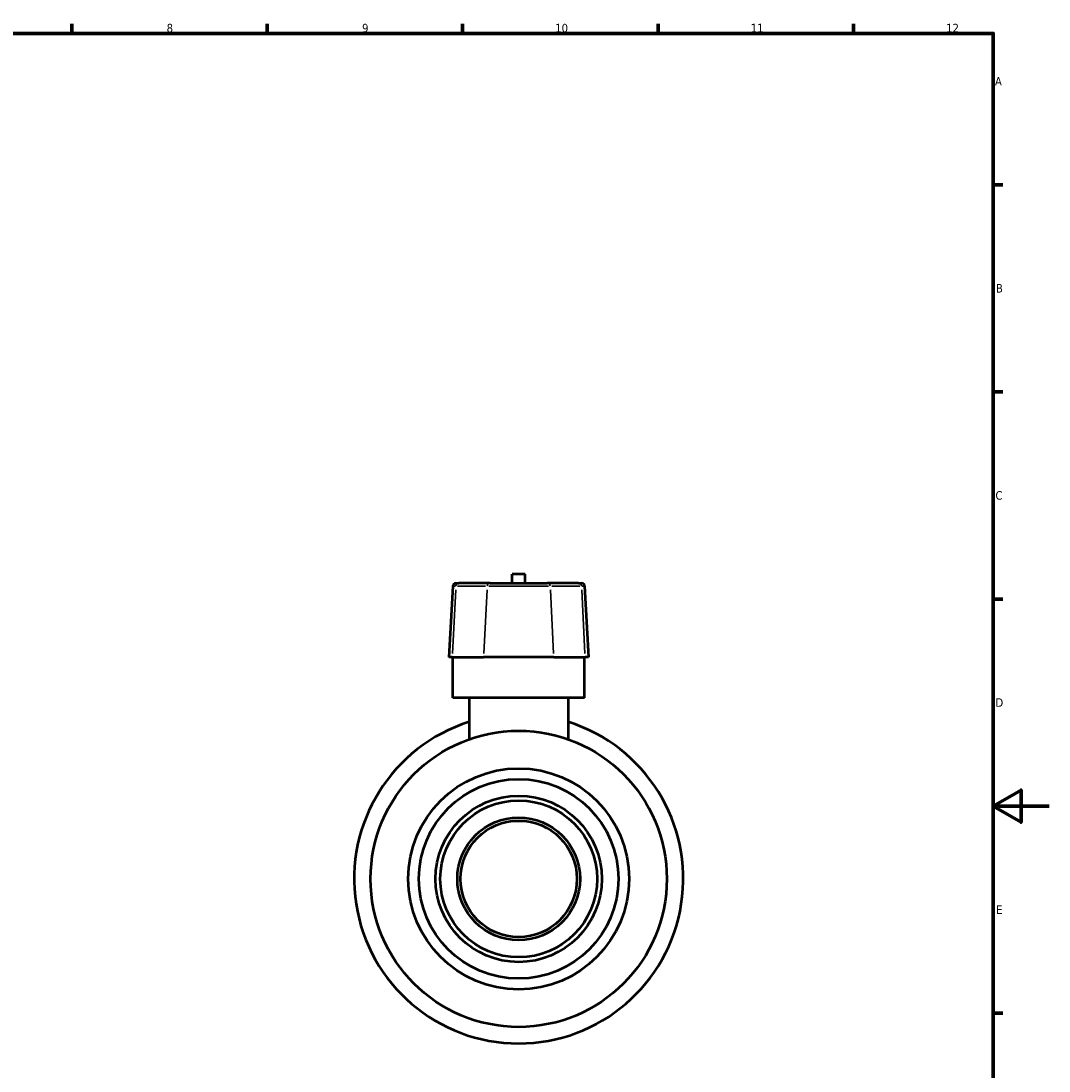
# Model space of a CAD drawing. Header units: millimetres. Extents: x -57 to 905, y -234 to 754.
# Tile 5 of 5: x 472 to 841, y 202 to 578. Entities that reach past the tile are written whole.
import ezdxf

# ---------------------------------------------------------------- set-up
doc = ezdxf.new("R2010")
doc.units = ezdxf.units.MM
for name, color, linetype, lineweight in [('Border (ANSI)', 7, 'Continuous', 70), ('Visible (ANSI)', 7, 'Continuous', 50), ('Visible Narrow (ANSI)', 7, 'Continuous', 35)]:
    doc.layers.add(name, color=color, linetype=linetype, lineweight=lineweight)
doc.styles.add('Note Text (ANSI)', font='tahoma.ttf')

# ---------------------------------------------------------------- blocks, each defined once
blk = doc.blocks.new('Borders Default Border')
at = {"layer": 'Border (ANSI)'}
for p, q in [((490.58, 574), (490.58, 577.45)), ((560.67, 574), (560.67, 577.45)), ((630.75, 574), (630.75, 577.45)), ((700.83, 574), (700.83, 577.45)), ((770.92, 574), (770.92, 577.45)), ((821, 519.75), (824.45, 519.75)), ((821, 445.5), (824.45, 445.5)), ((821, 371.25), (824.45, 371.25)), ((821, 222.75), (824.45, 222.75))]:
    blk.add_line(p, q, dxfattribs=at)
at = {"layer": 'Border (ANSI)', "flags": 128}
for points in [[(20, 20), (20, 574), (821, 574), (821, 20), (20, 20)], [(841, 297), (821, 297), (831, 302.77), (831, 291.23), (821, 297)]]:
    blk.add_lwpolyline(points, dxfattribs=at)
at = {"layer": 'Border (ANSI)', "attachment_point": 7, "style": 'Note Text (ANSI)'}
for s, insert, char_height in [('8', (524.63, 574.33), 3.05), ('9', (594.7, 574.34), 3.05), ('10', (663.96, 574.34), 3.048), ('11', (734.04, 574.4), 3.048), ('12', (804.13, 574.4), 3.048), ('A', (821.63, 555.35), 3.05), ('B', (821.99, 481.1), 3.05), ('C', (821.8, 406.8), 3.05), ('D', (821.81, 332.6), 3.05), ('E', (822.05, 258.35), 3.05)]:
    blk.add_mtext(s, dxfattribs=dict(at, insert=insert, char_height=char_height))

msp = doc.modelspace()

# ---------------------------------------------------------------- linework, layer by layer
at = {"layer": 'Visible (ANSI)'}
for p, q in [((628.328, 376.927), (629.4, 376.927)), ((640.639, 376.927), (629.4, 376.927)), ((640.639, 376.927), (661.067, 376.927)), ((653.213, 380.107), (648.493, 380.107)), ((648.493, 376.927), (648.493, 380.107)), ((653.213, 376.927), (653.213, 380.107)), ((672.305, 376.927), (661.067, 376.927)), ((672.305, 376.927), (673.377, 376.927)), ((627.196, 375.854), (625.864, 350.427)), ((674.509, 375.854), (675.841, 350.427)), ((627.054, 350.427), (625.864, 350.427)), ((627.054, 350.427), (638.292, 350.427)), ((627.253, 335.827), (627.253, 350.427)), ((663.413, 350.427), (638.292, 350.427)), ((663.413, 350.427), (674.651, 350.427)), ((674.453, 335.827), (674.453, 350.427)), ((675.841, 350.427), (674.651, 350.427)), ((674.453, 335.827), (627.253, 335.827)), ((633.153, 335.827), (633.153, 320.991)), ((668.553, 335.827), (668.553, 320.991))]:
    msp.add_line(p, q, dxfattribs=at)
for radius in [53.1, 39.602, 35.768, 29.807, 28.107, 21.998, 20.865]:
    msp.add_circle((650.853, 270.927), radius, dxfattribs=at)
for centre, radius, start, end in [((628.328, 375.794), 1.133, 90, 177), ((673.377, 375.794), 1.133, 3, 90), ((650.853, 270.927), 59, 107.4576, 72.5424)]:
    msp.add_arc(centre, radius, start, end, dxfattribs=at)
at = {"layer": 'Visible Narrow (ANSI)'}
for p, q in [((628.259, 374.582), (627.117, 351.699)), ((628.214, 375.854), (627.199, 375.854)), ((628.885, 375.854), (638.999, 375.854)), ((639.497, 374.582), (638.355, 351.699)), ((661.6, 375.854), (640.105, 375.854)), ((662.208, 374.582), (663.35, 351.699)), ((662.706, 375.854), (672.82, 375.854)), ((673.446, 374.582), (674.588, 351.699)), ((674.506, 375.854), (673.491, 375.854))]:
    msp.add_line(p, q, dxfattribs=at)
for centre, start_param, end_param in [((629.4, 375.794), 0.0759218, 1.4425146), ((640.639, 375.794), 0.0759218, 1.4425146), ((661.067, 375.794), 4.8406707, 6.2072635), ((672.305, 375.794), 4.8406707, 6.2072635)]:
    msp.add_ellipse(centre, major_axis=(0, 1.133), ratio=0.9523813, start_param=start_param, end_param=end_param, dxfattribs=at)

# ---------------------------------------------------------------- block references
msp.add_blockref('Borders Default Border', (0, 0))

doc.saveas('drawing.dxf')
